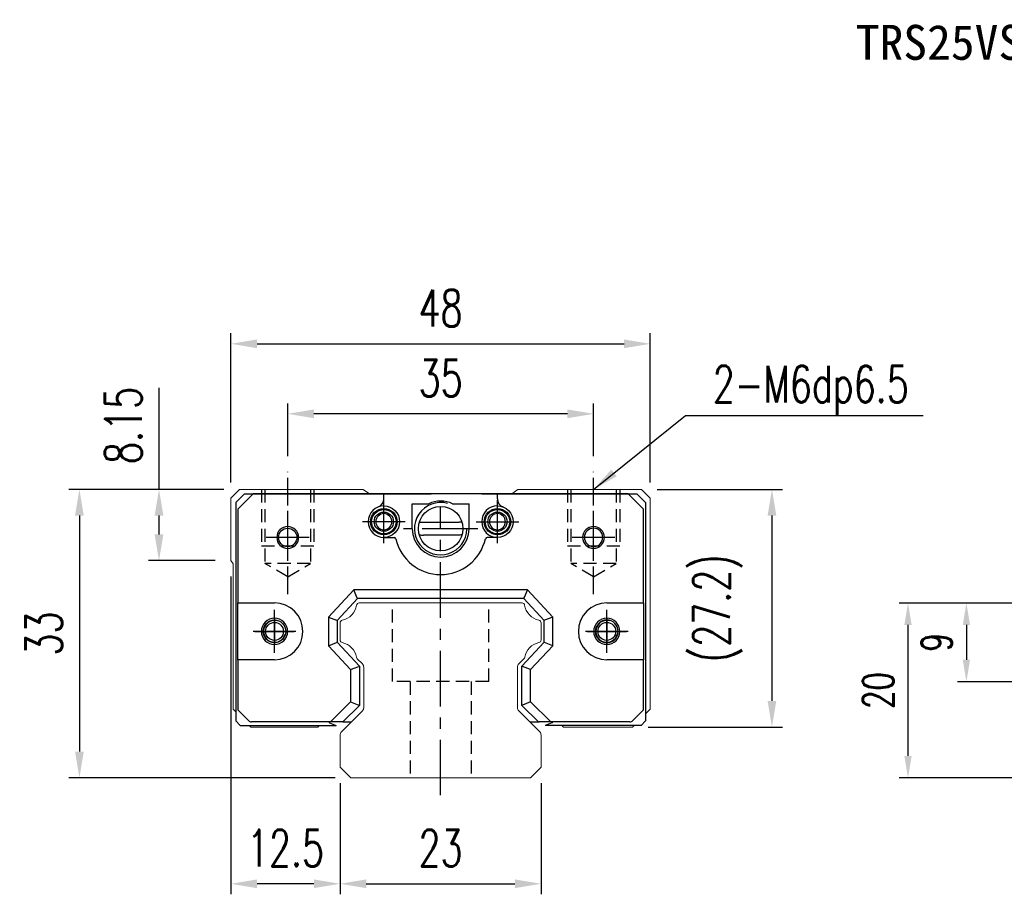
# Model space of a CAD drawing. Header units: millimetres. Extents: x 300 to 581, y 283 to 388.
# Tile 1 of 55: x 300 to 413, y 288 to 388. Entities that reach past the tile are written whole.
import ezdxf
from ezdxf.enums import TextEntityAlignment as Align

# ---------------------------------------------------------------- set-up
doc = ezdxf.new("R2010")
doc.units = ezdxf.units.MM
doc.header["$PDSIZE"] = -1
doc.linetypes.add('CENTER', pattern=[10.16, 6.35, -1.27, 1.27, -1.27])
doc.linetypes.add('DASHED', pattern=[0.75, 0.5, -0.25])
for name, color, linetype in [('2', 7, 'Continuous'), ('CHA', 7, 'Continuous'), ('CL', 1, 'CENTER'), ('DIM', 4, 'Continuous'), ('HID', 2, 'DASHED'), ('OUT', 3, 'Continuous'), ('中心線', 1, 'CENTER')]:
    doc.layers.add(name, color=color, linetype=linetype)
doc.styles.add('DIM-7', font='SIMPLEX.shx', dxfattribs={"width": 0.7, "bigfont": 'chineset.shx'})
doc.styles.add('T', font='kaiu.ttf')
doc.dimstyles.new('CNS', dxfattribs={"dimtxt": 3.5, "dimasz": 2.5, "dimexe": 1, "dimexo": 1.5, "dimgap": 0.09, "dimtad": 0, "dimdsep": 46, "dimtxsty": 'DIM-7', "dimcen": 0.09, "dimclrd": 4, "dimclre": 4, "dimclrt": 4, "dimadec": 0, "dimazin": 0, "dimtfac": 1, "dimtix": 1, "dimtmove": 2, "dimatfit": 3, "dimfxl": 1, "dimtvp": 0.971429, "dimtolj": 1, "dimarcsym": 0})

# ---------------------------------------------------------------- blocks, each defined once
blk = doc.blocks.new('*D36')
at = {"layer": 'DEFPOINTS', "color": 0, "transparency": 16777216}
for p in [(401.52, 321.34), (415.36, 321.34), (415.36, 301.34)]:
    blk.add_point(p, dxfattribs=at)
at = {"layer": 'DIM', "color": 7, "lineweight": -2, "transparency": 16777216}
for p, q in [((413.86, 321.34), (400.52, 321.34)), ((401.52, 303.84), (401.52, 318.84)), ((413.86, 301.34), (400.52, 301.34))]:
    blk.add_line(p, q, dxfattribs=at)
at = {"layer": 'DIM', "color": 7, "transparency": 16777216}
for points in [[(401.1, 318.84), (401.94, 318.84), (401.52, 321.34)], [(401.1, 303.84), (401.94, 303.84), (401.52, 301.34)]]:
    blk.add_solid(points, dxfattribs=at)
at = {"layer": 'DIM', "color": 7, "transparency": 16777216, "insert": (398.12, 311.34), "char_height": 3.5, "attachment_point": 5, "rotation": 90, "style": 'DIM-7'}
blk.add_mtext('\\A1;20', dxfattribs=at)
blk = doc.blocks.new('*D60')
at = {"layer": 'DEFPOINTS', "color": 0, "transparency": 16777216}
for p in [(330.54, 342.98), (330.54, 336.34), (365.54, 336.34)]:
    blk.add_point(p, dxfattribs=at)
at = {"layer": 'DIM', "color": 7, "lineweight": -2, "transparency": 16777216}
for p, q in [((330.54, 338.14), (330.54, 344.18)), ((365.54, 338.14), (365.54, 344.18)), ((362.54, 342.98), (333.54, 342.98))]:
    blk.add_line(p, q, dxfattribs=at)
at = {"layer": 'DIM', "color": 7, "transparency": 16777216}
for points in [[(333.54, 343.48), (333.54, 342.48), (330.54, 342.98)], [(362.54, 343.48), (362.54, 342.48), (365.54, 342.98)]]:
    blk.add_solid(points, dxfattribs=at)
at = {"layer": 'DIM', "color": 7, "transparency": 16777216, "insert": (348.04, 347.06), "char_height": 4.2, "attachment_point": 5, "style": 'DIM-7'}
blk.add_mtext('\\A1;35', dxfattribs=at)
blk = doc.blocks.new('*D61')
at = {"layer": 'DEFPOINTS', "color": 0, "transparency": 16777216}
for p in [(372.03, 350.99), (324.03, 333.34), (372.03, 333.34)]:
    blk.add_point(p, dxfattribs=at)
at = {"layer": 'DIM', "color": 7, "lineweight": -2, "transparency": 16777216}
for p, q in [((324.03, 335.14), (324.03, 352.19)), ((372.03, 335.14), (372.03, 352.19)), ((327.03, 350.99), (369.03, 350.99))]:
    blk.add_line(p, q, dxfattribs=at)
at = {"layer": 'DIM', "color": 7, "transparency": 16777216}
for points in [[(327.03, 351.49), (327.03, 350.49), (324.03, 350.99)], [(369.03, 351.49), (369.03, 350.49), (372.03, 350.99)]]:
    blk.add_solid(points, dxfattribs=at)
at = {"layer": 'DIM', "color": 7, "transparency": 16777216, "insert": (348.03, 355.07), "char_height": 4.2, "attachment_point": 5, "style": 'DIM-7'}
blk.add_mtext('\\A1;48', dxfattribs=at)
blk = doc.blocks.new('*D62')
at = {"layer": 'DEFPOINTS', "color": 0, "transparency": 16777216}
for p in [(325.03, 334.34), (315.81, 326.19), (324.03, 326.19)]:
    blk.add_point(p, dxfattribs=at)
at = {"layer": 'DIM', "color": 7, "lineweight": -2, "transparency": 16777216}
for p, q in [((315.81, 334.34), (315.81, 345.96)), ((323.23, 334.34), (314.61, 334.34)), ((315.81, 329.19), (315.81, 331.34)), ((322.23, 326.19), (314.61, 326.19))]:
    blk.add_line(p, q, dxfattribs=at)
at = {"layer": 'DIM', "color": 7, "transparency": 16777216}
for points in [[(315.31, 331.34), (316.31, 331.34), (315.81, 334.34)], [(315.31, 329.19), (316.31, 329.19), (315.81, 326.19)]]:
    blk.add_solid(points, dxfattribs=at)
at = {"layer": 'DIM', "color": 7, "transparency": 16777216, "insert": (311.73, 341.65), "char_height": 4.2, "attachment_point": 5, "rotation": 90, "style": 'DIM-7'}
blk.add_mtext('\\A1;8.15', dxfattribs=at)
blk = doc.blocks.new('*D63')
at = {"layer": 'DEFPOINTS', "color": 0, "transparency": 16777216}
for p in [(325.03, 334.34), (306.7, 301.34), (337.75, 301.34)]:
    blk.add_point(p, dxfattribs=at)
at = {"layer": 'DIM', "color": 7, "lineweight": -2, "transparency": 16777216}
for p, q in [((323.23, 334.34), (305.5, 334.34)), ((306.7, 331.34), (306.7, 304.34)), ((335.95, 301.34), (305.5, 301.34))]:
    blk.add_line(p, q, dxfattribs=at)
at = {"layer": 'DIM', "color": 7, "transparency": 16777216}
for points in [[(306.2, 331.34), (307.2, 331.34), (306.7, 334.34)], [(306.2, 304.34), (307.2, 304.34), (306.7, 301.34)]]:
    blk.add_solid(points, dxfattribs=at)
at = {"layer": 'DIM', "color": 7, "transparency": 16777216, "insert": (302.62, 317.84), "char_height": 4.2, "attachment_point": 5, "rotation": 90, "style": 'DIM-7'}
blk.add_mtext('\\A1;33', dxfattribs=at)
blk = doc.blocks.new('*D64')
at = {"layer": 'DEFPOINTS', "color": 0, "transparency": 16777216}
for p in [(371.03, 334.34), (369.98, 307.14), (385.95, 307.14)]:
    blk.add_point(p, dxfattribs=at)
at = {"layer": 'DIM', "color": 7, "lineweight": -2, "transparency": 16777216}
for p, q in [((372.83, 334.34), (387.15, 334.34)), ((385.95, 331.34), (385.95, 310.14)), ((371.78, 307.14), (387.15, 307.14))]:
    blk.add_line(p, q, dxfattribs=at)
at = {"layer": 'DIM', "color": 7, "transparency": 16777216}
for points in [[(385.45, 331.34), (386.45, 331.34), (385.95, 334.34)], [(385.45, 310.14), (386.45, 310.14), (385.95, 307.14)]]:
    blk.add_solid(points, dxfattribs=at)
at = {"layer": 'DIM', "color": 7, "transparency": 16777216, "insert": (379.74, 320.74), "char_height": 4.2, "attachment_point": 5, "rotation": 90, "style": 'DIM-7'}
blk.add_mtext('\\A1;(27.2)', dxfattribs=at)
blk = doc.blocks.new('*D65')
at = {"layer": 'DEFPOINTS', "color": 0, "transparency": 16777216}
for p in [(336.53, 302.54), (359.53, 302.54), (359.53, 289.22)]:
    blk.add_point(p, dxfattribs=at)
at = {"layer": 'DIM', "color": 7, "lineweight": -2, "transparency": 16777216}
for p, q in [((336.53, 300.74), (336.53, 288.02)), ((359.53, 300.74), (359.53, 288.02)), ((339.53, 289.22), (356.53, 289.22))]:
    blk.add_line(p, q, dxfattribs=at)
at = {"layer": 'DIM', "color": 7, "transparency": 16777216}
for points in [[(339.53, 289.72), (339.53, 288.72), (336.53, 289.22)], [(356.53, 289.72), (356.53, 288.72), (359.53, 289.22)]]:
    blk.add_solid(points, dxfattribs=at)
at = {"layer": 'DIM', "color": 7, "transparency": 16777216, "insert": (348.03, 293.3), "char_height": 4.2, "attachment_point": 5, "style": 'DIM-7'}
blk.add_mtext('\\A1;23', dxfattribs=at)
blk = doc.blocks.new('*D66')
at = {"layer": 'DEFPOINTS', "color": 0, "transparency": 16777216}
for p in [(324.03, 326.19), (336.53, 302.54), (324.03, 289.22)]:
    blk.add_point(p, dxfattribs=at)
at = {"layer": 'DIM', "color": 7, "lineweight": -2, "transparency": 16777216}
for p, q in [((324.03, 324.39), (324.03, 288.02)), ((336.53, 300.74), (336.53, 288.02)), ((333.53, 289.22), (327.03, 289.22))]:
    blk.add_line(p, q, dxfattribs=at)
at = {"layer": 'DIM', "color": 7, "transparency": 16777216}
for points in [[(327.03, 289.72), (327.03, 288.72), (324.03, 289.22)], [(333.53, 289.72), (333.53, 288.72), (336.53, 289.22)]]:
    blk.add_solid(points, dxfattribs=at)
at = {"layer": 'DIM', "color": 7, "transparency": 16777216, "insert": (330.28, 293.3), "char_height": 4.2, "attachment_point": 5, "style": 'DIM-7'}
blk.add_mtext('\\A1;12.5', dxfattribs=at)
blk = doc.blocks.new('*D67')
at = {"layer": 'DEFPOINTS', "color": 0, "transparency": 16777216}
for p in [(415.36, 321.34), (408.2, 312.34), (429.86, 312.34)]:
    blk.add_point(p, dxfattribs=at)
at = {"layer": 'DIM', "color": 7, "lineweight": -2, "transparency": 16777216}
for p, q in [((413.86, 321.34), (407.2, 321.34)), ((408.2, 318.84), (408.2, 314.84)), ((428.36, 312.34), (407.2, 312.34))]:
    blk.add_line(p, q, dxfattribs=at)
at = {"layer": 'DIM', "color": 7, "transparency": 16777216}
for points in [[(407.79, 318.84), (408.62, 318.84), (408.2, 321.34)], [(407.79, 314.84), (408.62, 314.84), (408.2, 312.34)]]:
    blk.add_solid(points, dxfattribs=at)
at = {"layer": 'DIM', "color": 7, "transparency": 16777216, "insert": (404.8, 316.84), "char_height": 3.5, "attachment_point": 5, "rotation": 90, "style": 'DIM-7'}
blk.add_mtext('\\A1;9', dxfattribs=at)

msp = doc.modelspace()

# ---------------------------------------------------------------- linework, layer by layer
at = {"layer": '2', "color": 7, "linetype": 'Continuous'}
for p, q in [((325.589, 333.843), (324.589, 332.843)), ((326.596, 333.843), (324.814, 332.068)), ((325.589, 333.843), (346.967, 333.843)), ((369.481, 333.843), (326.596, 333.843)), ((341.539, 333.258), (341.539, 333.843)), ((352.764, 333.843), (370.489, 333.843)), ((354.539, 333.258), (354.539, 333.843)), ((371.264, 332.068), (369.481, 333.843)), ((370.489, 333.843), (371.489, 332.843)), ((324.589, 332.843), (324.589, 307.843)), ((344.789, 329.843), (344.789, 332.693)), ((344.789, 332.693), (346.675, 332.693)), ((349.402, 332.693), (351.289, 332.693)), ((351.289, 329.843), (351.289, 332.693)), ((371.489, 332.843), (371.489, 307.843)), ((324.814, 332.068), (324.814, 321.342)), ((371.264, 321.342), (371.264, 332.068)), ((345.906, 330.579), (350.172, 330.579)), ((350.006, 329.106), (346.072, 329.106)), ((341.539, 328.843), (342.722, 328.843)), ((354.539, 328.843), (353.355, 328.843)), ((338.089, 322.843), (335.189, 319.732)), ((338.502, 321.893), (338.089, 322.843)), ((357.988, 322.843), (338.089, 322.843)), ((357.988, 322.843), (357.575, 321.893)), ((360.889, 319.732), (357.988, 322.843)), ((324.814, 321.342), (329.027, 321.342)), ((324.814, 314.842), (324.814, 321.342)), ((338.524, 321.843), (336.189, 319.338)), ((338.524, 321.843), (338.502, 321.893)), ((357.554, 321.843), (338.524, 321.843)), ((357.554, 321.843), (357.575, 321.893)), ((359.889, 319.338), (357.554, 321.843)), ((367.05, 321.342), (371.264, 321.342)), ((371.264, 321.342), (371.264, 314.842)), ((335.189, 319.732), (335.189, 316.452)), ((335.189, 319.732), (336.139, 319.358)), ((336.189, 319.338), (336.139, 319.358)), ((336.189, 319.338), (336.189, 316.846)), ((359.889, 319.338), (359.939, 319.358)), ((359.889, 316.846), (359.889, 319.338)), ((360.889, 319.732), (359.939, 319.358)), ((360.889, 316.452), (360.889, 319.732)), ((335.189, 316.452), (336.139, 316.826)), ((336.189, 316.846), (336.139, 316.826)), ((336.189, 316.846), (338.739, 314.111)), ((357.339, 314.111), (359.889, 316.846)), ((359.889, 316.846), (359.939, 316.826)), ((360.889, 316.452), (359.939, 316.826)), ((335.189, 316.452), (337.739, 313.718)), ((358.339, 313.718), (360.889, 316.452)), ((324.814, 314.842), (324.814, 309.118)), ((329.027, 314.842), (324.814, 314.842)), ((371.264, 314.842), (367.05, 314.842)), ((371.264, 309.118), (371.264, 314.842)), ((337.739, 313.718), (338.689, 314.092)), ((337.739, 313.718), (337.739, 310.047)), ((338.739, 314.111), (338.689, 314.092)), ((338.739, 314.111), (338.739, 309.633)), ((357.339, 314.111), (357.389, 314.092)), ((357.339, 309.633), (357.339, 314.111)), ((358.339, 313.718), (357.389, 314.092)), ((358.339, 310.047), (358.339, 313.718)), ((337.739, 310.047), (335.435, 307.743)), ((337.739, 310.047), (338.689, 309.653)), ((358.339, 310.047), (357.389, 309.653)), ((360.643, 307.743), (358.339, 310.047)), ((324.814, 309.118), (326.042, 307.889)), ((338.739, 309.633), (336.849, 307.743)), ((338.739, 309.633), (338.689, 309.653)), ((357.339, 309.633), (357.389, 309.653)), ((359.229, 307.743), (357.339, 309.633)), ((370.035, 307.889), (371.264, 309.118)), ((325.089, 307.343), (324.589, 307.843)), ((335.435, 307.743), (326.396, 307.743)), ((335.227, 307.743), (335.33, 307.64)), ((335.33, 307.64), (336.066, 307.343)), ((336.778, 307.743), (335.435, 307.743)), ((336.849, 307.743), (336.778, 307.743)), ((336.849, 307.743), (337.563, 307.743)), ((337.563, 307.743), (337.832, 307.743)), ((358.231, 307.743), (358.529, 307.743)), ((358.529, 307.743), (359.229, 307.743)), ((359.229, 307.743), (359.299, 307.743)), ((360.643, 307.743), (359.299, 307.743)), ((360.748, 307.64), (360.011, 307.343)), ((369.682, 307.743), (360.643, 307.743)), ((360.85, 307.743), (360.748, 307.64)), ((370.989, 307.343), (371.489, 307.843)), ((325.089, 307.343), (336.066, 307.343)), ((370.989, 307.343), (360.011, 307.343))]:
    msp.add_line(p, q, dxfattribs=at)
at = {"layer": '2', "color": 7, "linetype": 'DASHED'}
for p, q in [((367.051, 319.392), (367.05, 319.392)), ((367.05, 316.792), (367.051, 316.792))]:
    msp.add_line(p, q, dxfattribs=at)
at = {"layer": '2', "color": 7, "linetype": 'Continuous'}
msp.add_circle((348.039, 329.843), 2.54, dxfattribs=at)
for centre, radius, start, end in [((341.539, 330.643), 1.8, 90, 270), ((340.539, 333.258), 1, 290.92483, 0), ((348.039, 329.843), 3, 75, 359.21231), ((348.039, 329.743), 3.25, 65.18837, 114.81163), ((354.539, 330.643), 1.8, 90, 270), ((355.539, 333.258), 1, 180, 249.07517), ((341.539, 330.643), 0.918, 90, 270), ((341.539, 330.643), 0.918, 270, 90), ((354.539, 330.643), 0.918, 90, 270), ((354.539, 330.643), 0.918, 270, 90), ((345.906, 333.079), 2.5, 263.27823, 270), ((330.539, 328.843), 1.25, 90, 270), ((330.539, 328.843), 1.25, 270, 90), ((348.039, 329.843), 3.25, 180, 360), ((365.539, 328.843), 1.25, 90, 270), ((365.539, 328.843), 1.05, 90, 270), ((365.539, 328.843), 1.25, 270, 90), ((365.539, 328.843), 1.05, 270, 90), ((342.722, 328.643), 0.2, 12.71981, 90), ((348.039, 329.843), 5.25, 192.71981, 347.28019), ((353.355, 328.643), 0.2, 90, 167.28019), ((329.027, 318.092), 3.25, 270, 90), ((367.05, 318.092), 3.25, 90, 270), ((329.027, 318.092), 1.5, 90, 270), ((329.027, 318.092), 1.5, 270, 90), ((367.05, 318.092), 1.5, 90, 270), ((367.05, 318.092), 1.3, 90, 270), ((367.05, 318.092), 1.5, 270, 90), ((367.05, 318.092), 1.3, 270, 90), ((326.396, 308.243), 0.5, 225, 270), ((369.682, 308.243), 0.5, 270, 315)]:
    msp.add_arc(centre, radius, start, end, dxfattribs=at)
at = {"layer": '2', "color": 7, "linetype": 'Continuous', "extrusion": (0, 0, -1)}
for centre, radius, start, end in [((-341.539, 330.643), 1.8, 90, 270), ((-354.539, 330.643), 1.8, 90, 270), ((-341.539, 330.643), 1.515, 270, 90), ((-341.539, 330.643), 1.4, 270, 90), ((-341.539, 330.643), 1.1, 270, 90), ((-341.539, 330.643), 1.515, 90, 270), ((-341.539, 330.643), 1.4, 90, 270), ((-341.539, 330.643), 1.1, 90, 270), ((-354.539, 330.643), 1.515, 270, 90), ((-354.539, 330.643), 1.4, 270, 90), ((-354.539, 330.643), 1.1, 270, 90), ((-354.539, 330.643), 1.515, 90, 270), ((-354.539, 330.643), 1.4, 90, 270), ((-354.539, 330.643), 1.1, 90, 270), ((-330.539, 328.843), 1.05, 270, 90), ((-330.539, 328.843), 1.05, 90, 270), ((-350.006, 333.106), 4, 263.22219, 270), ((-329.027, 318.092), 1.3, 270, 90), ((-329.027, 318.092), 1.3, 90, 270)]:
    msp.add_arc(centre, radius, start, end, dxfattribs=at)
at = {"layer": '2', "color": 7, "linetype": 'Continuous'}
for points in [[(350.464, 330.596), (350.367, 330.585), (350.269, 330.579), (350.172, 330.579)], [(345.599, 329.134), (345.756, 329.115), (345.914, 329.106), (346.072, 329.106)]]:
    msp.add_open_spline(points, degree=3, dxfattribs=at)
at = {"layer": 'CL', "color": 0, "ltscale": 0.5}
for p, q in [((330.539, 322.341), (330.539, 336.342)), ((365.539, 322.341), (365.539, 336.342))]:
    msp.add_line(p, q, dxfattribs=at)
at = {"layer": 'CL', "color": 7}
for p, q in [((341.539, 328.193), (341.539, 333.093)), ((354.539, 328.193), (354.539, 333.093)), ((330.539, 326.393), (330.539, 331.293)), ((348.039, 299.342), (348.039, 332.342)), ((365.539, 326.393), (365.539, 331.293)), ((343.989, 330.643), (339.089, 330.643)), ((352.089, 330.643), (356.989, 330.643)), ((352.289, 329.843), (343.789, 329.843)), ((332.989, 328.843), (328.089, 328.843)), ((367.989, 328.843), (363.089, 328.843)), ((329.027, 315.642), (329.027, 320.542)), ((367.05, 315.642), (367.05, 320.542)), ((331.477, 318.092), (326.577, 318.092)), ((369.5, 318.092), (364.6, 318.092))]:
    msp.add_line(p, q, dxfattribs=at)
at = {"layer": 'HID', "color": 0, "ltscale": 3}
for p, q in [((327.539, 334.342), (327.539, 327.842)), ((327.939, 334.342), (327.939, 325.842)), ((333.139, 334.342), (333.139, 325.842)), ((333.539, 334.342), (333.539, 327.842)), ((362.539, 334.342), (362.539, 327.842)), ((362.939, 334.342), (362.939, 325.842)), ((368.139, 334.342), (368.139, 325.842)), ((368.539, 334.342), (368.539, 327.842)), ((333.539, 327.842), (327.539, 327.842)), ((368.539, 327.842), (362.539, 327.842)), ((330.539, 324.341), (327.939, 325.842)), ((333.139, 325.842), (327.939, 325.842)), ((330.539, 324.341), (333.139, 325.842)), ((365.539, 324.341), (362.939, 325.842)), ((368.139, 325.842), (362.939, 325.842)), ((365.539, 324.341), (368.139, 325.842)), ((342.539, 312.342), (342.539, 321.342)), ((353.539, 312.342), (353.539, 321.342)), ((353.539, 312.342), (342.539, 312.342)), ((344.539, 312.342), (344.539, 301.342)), ((351.539, 312.342), (351.539, 301.342))]:
    msp.add_line(p, q, dxfattribs=at)
at = {"layer": 'OUT', "color": 0, "linetype": 'Continuous', "lineweight": 15}
for p, q in [((325.032, 334.342), (324.032, 333.342)), ((339.179, 334.342), (325.032, 334.342)), ((339.888, 333.843), (339.179, 334.342)), ((356.884, 334.342), (356.175, 333.843)), ((371.032, 334.342), (356.884, 334.342)), ((372.032, 333.342), (371.032, 334.342)), ((324.032, 333.342), (324.032, 326.192)), ((372.032, 309.192), (372.032, 333.342)), ((324.032, 326.192), (324.282, 325.818)), ((324.282, 325.818), (324.282, 309.192)), ((338.708, 321.342), (357.355, 321.342)), ((336.532, 317.102), (336.532, 319.082)), ((359.532, 319.082), (359.532, 317.102)), ((339.085, 314.369), (338.491, 314.963)), ((357.572, 314.963), (356.978, 314.369)), ((339.232, 309.349), (339.232, 314.015)), ((356.832, 314.015), (356.832, 309.349)), ((324.282, 309.192), (324.589, 308.885)), ((336.678, 306.589), (339.085, 308.996)), ((356.978, 308.996), (359.385, 306.589)), ((371.489, 308.649), (372.032, 309.192)), ((326.131, 307.343), (326.332, 307.142)), ((326.332, 307.142), (333.969, 307.142)), ((333.969, 307.142), (334.17, 307.343)), ((361.893, 307.343), (362.094, 307.142)), ((362.094, 307.142), (369.982, 307.142)), ((369.982, 307.142), (370.182, 307.343)), ((336.532, 302.542), (336.532, 306.235)), ((359.532, 306.235), (359.532, 302.542)), ((337.746, 301.342), (336.532, 302.542)), ((359.532, 302.542), (358.317, 301.342)), ((358.332, 301.342), (337.746, 301.342))]:
    msp.add_line(p, q, dxfattribs=at)
at = {"layer": 'OUT', "color": 7}
for centre in [(329.03, 318.092), (367.05, 318.092)]:
    msp.add_circle(centre, 1.025, dxfattribs=at)
at = {"layer": 'OUT', "color": 0, "linetype": 'Continuous', "lineweight": 15}
for centre, radius, start, end in [((338.708, 321.042), 0.3, 90, 171.61737), ((357.355, 321.042), 0.3, 8.38263, 90), ((336.389, 321.384), 2.044, 280.87121, 351.61737), ((359.674, 321.384), 2.044, 188.38263, 259.12879), ((336.831, 319.082), 0.3, 100.87121, 180.00001), ((359.232, 319.082), 0.3, 359.99999, 79.12879), ((336.831, 317.102), 0.3, 179.99999, 259.12866), ((336.389, 314.8), 2.044, 9.2089, 79.12866), ((359.674, 314.8), 2.044, 100.87134, 170.79109), ((359.232, 317.102), 0.3, 280.87134, 0.00001), ((338.703, 315.175), 0.3, 189.20891, 225), ((338.732, 314.015), 0.5, 0, 45), ((357.332, 314.015), 0.5, 135, 180.00001), ((357.36, 315.175), 0.3, 315, 350.79109), ((338.732, 309.349), 0.5, 315, 360), ((357.332, 309.349), 0.5, 179.99999, 225), ((337.032, 306.235), 0.5, 135, 180.00001), ((359.032, 306.235), 0.5, 360, 45)]:
    msp.add_arc(centre, radius, start, end, dxfattribs=at)
at = {"layer": 'OUT', "color": 7}
for centre in [(329.03, 318.092), (367.05, 318.092)]:
    msp.add_arc(centre, 1.25, 75, 345, dxfattribs=at)
at = {"layer": '中心線', "color": 7, "ltscale": 1.5}
for p, q in [((329.03, 319.642), (329.03, 316.542)), ((367.05, 319.642), (367.05, 316.542)), ((326.78, 318.092), (331.28, 318.092)), ((364.8, 318.092), (369.3, 318.092))]:
    msp.add_line(p, q, dxfattribs=at)

# ---------------------------------------------------------------- texts
at = {"layer": 'CHA', "color": 7, "style": 'T'}
msp.add_text('TRS25VS-WW', height=4, dxfattribs=at).set_placement((409.144, 385.478), align=Align.MIDDLE)
at = {"layer": 'DIM', "color": 0, "insert": (379.178, 342.885), "char_height": 4.2, "attachment_point": 7, "style": 'DIM-7'}
msp.add_mtext('\\A1;2-M6dp6.5', dxfattribs=at)

# ---------------------------------------------------------------- dimensions: what is measured, and where the dimension line sits
at = {"layer": 'DIM', "color": 0}
for base, p1, p2, picture, middle in [((372.032, 350.992), (324.032, 333.342), (372.032, 333.342), '*D61', (348.032, 355.072)), ((330.539, 342.977), (365.539, 336.342), (330.539, 336.342), '*D60', (348.039, 347.057)), ((324.032, 289.217), (336.532, 302.542), (324.032, 326.192), '*D66', (330.282, 293.297)), ((359.532, 289.217), (336.532, 302.542), (359.532, 302.542), '*D65', (348.032, 293.297))]:
    dim = msp.add_linear_dim(base=base, p1=p1, p2=p2, dimstyle='CNS', override={"dimscale": 1.2, "dimclrd": 7, "dimclre": 7, "dimclrt": 7}, dxfattribs=at)
    dim.commit()
    dim.dimension.update_dxf_attribs({"geometry": picture, "text_midpoint": middle})
dim = msp.add_linear_dim(base=(315.812, 326.192), p1=(325.032, 334.342), p2=(324.032, 326.192), angle=90, dimstyle='CNS', override={"dimscale": 1.2, "dimclrd": 7, "dimclre": 7, "dimclrt": 7, "dimtmove": 0}, dxfattribs=at)
dim.commit()
dim.dimension.update_dxf_attribs({"geometry": '*D62', "text_midpoint": (315.812, 341.65), "dimtype": 160})
for base, p1, p2, angle, override, picture, middle in [((306.704, 301.342), (325.032, 334.342), (337.746, 301.342), 90, {"dimscale": 1.2, "dimclrd": 7, "dimclre": 7, "dimclrt": 7}, '*D63', (302.624, 317.842)), ((401.52, 321.342), (415.355, 301.342), (415.355, 321.342), 90, {"dimclrd": 7, "dimclre": 7, "dimclrt": 7}, '*D36', (398.12, 311.342)), ((408.203, 312.342), (415.355, 321.342), (429.855, 312.342), 270, {"dimclrd": 7, "dimclre": 7, "dimclrt": 7}, '*D67', (404.803, 316.842))]:
    dim = msp.add_linear_dim(base=base, p1=p1, p2=p2, angle=angle, dimstyle='CNS', override=override, dxfattribs=at)
    dim.commit()
    dim.dimension.update_dxf_attribs({"geometry": picture, "text_midpoint": middle})
dim = msp.add_linear_dim(base=(385.954, 307.142), p1=(371.032, 334.342), p2=(369.982, 307.142), angle=90, text='(<>)', dimstyle='CNS', override={"dimscale": 1.2, "dimclrd": 7, "dimclre": 7, "dimclrt": 7}, dxfattribs=at)
dim.commit()
dim.dimension.update_dxf_attribs({"geometry": '*D64', "text_midpoint": (379.737, 320.742)})

# ---------------------------------------------------------------- leaders
at = {"layer": 'DIM', "color": 0, "annotation_type": 0, "has_hookline": 1, "hookline_direction": 0, "text_width": 24.08}
msp.add_leader([(365.539, 334.342), (376.07, 342.777), (379.07, 342.777)], dimstyle='CNS', override={"dimscale": 1.2, "dimgap": 0.09, "dimtad": 1, "dimclrd": 7, "dimclre": 4}, dxfattribs=at)

doc.saveas('drawing.dxf')
